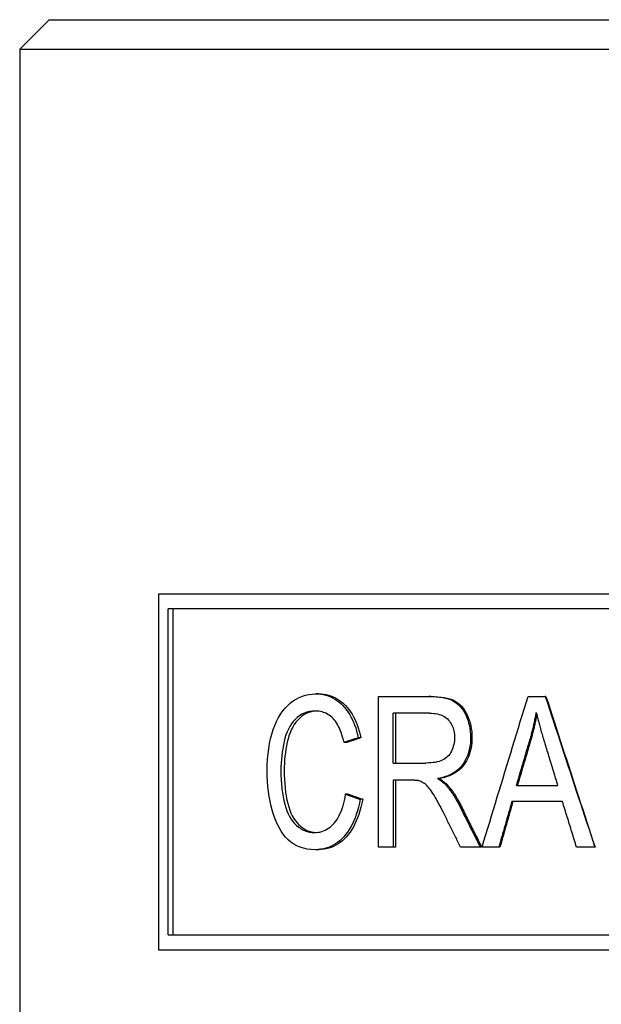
# Model space of a CAD drawing. Header units: millimetres. Extents: x 91 to 3811, y 2 to 387.
# Tile 5 of 15: x 335 to 345, y 279 to 295. Entities that reach past the tile are written whole.
import ezdxf

# ---------------------------------------------------------------- set-up
doc = ezdxf.new("R2010")
doc.units = ezdxf.units.MM
doc.layers.add('DETAIL', color=2, linetype='Continuous')

msp = doc.modelspace()

# ---------------------------------------------------------------- linework, layer by layer
at = {"layer": 'DETAIL'}
for p, q in [((335.892, 295.347), (335.392, 294.847)), ((335.892, 295.347), (354.892, 295.347)), ((335.392, 294.847), (355.392, 294.847)), ((335.392, 294.847), (335.392, 267.847)), ((337.733, 285.66), (337.733, 279.66)), ((351.005, 285.66), (337.733, 285.66)), ((337.9, 279.91), (337.9, 285.41)), ((350.794, 285.41), (337.9, 285.41)), ((337.974, 285.41), (337.974, 279.91)), ((340.435, 283.976), (340.385, 283.976)), ((341.444, 283.931), (342.296, 283.931)), ((341.444, 281.391), (341.444, 283.931)), ((342.327, 283.931), (342.296, 283.931)), ((343.969, 283.931), (344.26, 283.931)), ((344.271, 283.931), (344.26, 283.931)), ((341.696, 282.81), (341.696, 283.651)), ((342.307, 283.651), (341.696, 283.651)), ((341.733, 283.651), (341.733, 282.81)), ((340.909, 283.157), (340.864, 283.157)), ((341.148, 283.236), (341.105, 283.236)), ((341.696, 282.81), (342.244, 282.81)), ((341.696, 282.52), (341.696, 281.391)), ((341.991, 282.52), (341.696, 282.52)), ((341.733, 282.52), (341.733, 281.391)), ((342.471, 282.547), (342.442, 282.547)), ((343.774, 282.433), (344.468, 282.433)), ((340.937, 282.284), (340.892, 282.284)), ((341.179, 282.199), (341.137, 282.199)), ((344.55, 282.16), (343.697, 282.16)), ((340.431, 281.349), (340.382, 281.349)), ((341.696, 281.391), (341.444, 281.391)), ((341.733, 281.391), (341.696, 281.391)), ((343.163, 281.391), (342.831, 281.391)), ((343.186, 281.391), (343.163, 281.391)), ((343.475, 281.391), (343.194, 281.391)), ((343.494, 281.391), (343.475, 281.391)), ((345.096, 281.391), (344.788, 281.391)), ((345.099, 281.391), (345.096, 281.391)), ((337.9, 279.91), (350.794, 279.91)), ((337.733, 279.66), (351.005, 279.66))]:
    msp.add_line(p, q, dxfattribs=at)
at = {"layer": 'DETAIL', "flags": 128}
for points in [[(339.569, 282.681), (339.57, 282.778), (339.575, 282.873), (339.583, 282.964), (339.594, 283.052), (339.608, 283.138), (339.625, 283.219), (339.645, 283.298), (339.669, 283.374), (339.696, 283.446), (339.725, 283.513), (339.757, 283.576), (339.792, 283.634), (339.83, 283.688), (339.87, 283.738), (339.914, 283.783), (339.96, 283.823), (340.008, 283.859), (340.058, 283.89), (340.109, 283.916), (340.162, 283.938), (340.216, 283.954), (340.271, 283.966), (340.327, 283.974), (340.385, 283.976)], [(340.385, 283.976), (340.429, 283.975), (340.472, 283.971), (340.514, 283.964), (340.555, 283.954), (340.595, 283.942), (340.634, 283.927), (340.671, 283.91), (340.708, 283.889), (340.743, 283.866), (340.777, 283.841), (340.81, 283.812), (340.842, 283.781), (340.873, 283.748), (340.902, 283.712), (340.929, 283.674), (340.955, 283.634), (340.979, 283.592), (341.002, 283.548), (341.023, 283.501), (341.043, 283.453), (341.061, 283.402), (341.077, 283.349), (341.092, 283.294), (341.105, 283.236)], [(340.435, 283.976), (340.478, 283.975), (340.521, 283.971), (340.563, 283.964), (340.603, 283.954), (340.643, 283.942), (340.681, 283.927), (340.718, 283.91), (340.754, 283.889), (340.789, 283.866), (340.823, 283.841), (340.856, 283.812), (340.887, 283.781), (340.918, 283.748), (340.946, 283.712), (340.973, 283.674), (340.999, 283.634), (341.023, 283.592), (341.046, 283.548), (341.067, 283.501), (341.086, 283.453), (341.104, 283.402), (341.12, 283.349), (341.135, 283.294), (341.148, 283.236)], [(342.296, 283.931), (342.36, 283.93), (342.42, 283.927), (342.476, 283.922), (342.528, 283.914), (342.576, 283.905), (342.62, 283.893), (342.661, 283.879), (342.697, 283.863), (342.731, 283.844), (342.762, 283.822), (342.792, 283.796), (342.821, 283.768), (342.848, 283.736), (342.872, 283.701), (342.896, 283.662), (342.917, 283.621), (342.937, 283.577), (342.953, 283.532), (342.967, 283.486), (342.979, 283.438), (342.988, 283.39), (342.995, 283.341), (342.998, 283.29), (343, 283.238)], [(342.327, 283.931), (342.39, 283.93), (342.449, 283.927), (342.505, 283.922), (342.556, 283.914), (342.604, 283.905), (342.648, 283.893), (342.688, 283.879), (342.724, 283.863), (342.757, 283.844), (342.788, 283.822), (342.818, 283.796), (342.846, 283.768), (342.873, 283.736), (342.897, 283.701), (342.92, 283.662), (342.942, 283.621), (342.961, 283.577), (342.977, 283.532), (342.991, 283.486), (343.003, 283.438), (343.012, 283.39), (343.018, 283.341), (343.022, 283.29), (343.023, 283.238)], [(343.194, 281.391), (343.226, 281.497), (343.258, 281.603), (343.29, 281.709), (343.322, 281.815), (343.354, 281.921), (343.387, 282.026), (343.419, 282.132), (343.451, 282.238), (343.483, 282.344), (343.516, 282.45), (343.548, 282.556), (343.58, 282.661), (343.612, 282.767), (343.645, 282.873), (343.677, 282.979), (343.709, 283.085), (343.742, 283.191), (343.774, 283.296), (343.807, 283.402), (343.839, 283.508), (343.872, 283.614), (343.904, 283.72), (343.936, 283.826), (343.969, 283.931)], [(344.26, 283.931), (344.295, 283.826), (344.329, 283.72), (344.364, 283.614), (344.399, 283.508), (344.434, 283.402), (344.469, 283.296), (344.503, 283.191), (344.538, 283.085), (344.573, 282.979), (344.608, 282.873), (344.643, 282.767), (344.678, 282.661), (344.712, 282.556), (344.747, 282.45), (344.782, 282.344), (344.817, 282.238), (344.852, 282.132), (344.887, 282.026), (344.922, 281.921), (344.957, 281.815), (344.992, 281.709), (345.027, 281.603), (345.061, 281.497), (345.096, 281.391)], [(344.271, 283.931), (344.306, 283.826), (344.34, 283.72), (344.374, 283.614), (344.409, 283.508), (344.443, 283.402), (344.478, 283.296), (344.512, 283.191), (344.547, 283.085), (344.581, 282.979), (344.616, 282.873), (344.65, 282.767), (344.685, 282.661), (344.719, 282.556), (344.754, 282.45), (344.788, 282.344), (344.823, 282.238), (344.857, 282.132), (344.892, 282.026), (344.926, 281.921), (344.961, 281.815), (344.996, 281.709), (345.03, 281.603), (345.065, 281.497), (345.099, 281.391)], [(340.38, 283.687), (340.33, 283.685), (340.282, 283.679), (340.236, 283.668), (340.193, 283.652), (340.151, 283.633), (340.112, 283.609), (340.076, 283.58), (340.041, 283.547), (340.009, 283.511), (339.979, 283.471), (339.952, 283.428), (339.927, 283.383), (339.905, 283.334), (339.885, 283.283), (339.868, 283.228), (339.853, 283.171), (339.841, 283.111), (339.83, 283.052), (339.82, 282.991), (339.813, 282.931), (339.807, 282.869), (339.803, 282.808), (339.8, 282.745), (339.799, 282.683)], [(340.404, 283.687), (340.356, 283.683), (340.311, 283.674), (340.268, 283.661), (340.227, 283.645), (340.187, 283.623), (340.151, 283.598), (340.116, 283.569), (340.083, 283.535), (340.052, 283.498), (340.024, 283.459), (339.999, 283.416), (339.975, 283.371), (339.954, 283.322), (339.936, 283.271), (339.92, 283.217), (339.906, 283.16), (339.894, 283.102), (339.883, 283.044), (339.875, 282.985), (339.868, 282.925), (339.862, 282.865), (339.858, 282.805), (339.856, 282.744), (339.855, 282.683)], [(340.864, 283.157), (340.853, 283.202), (340.841, 283.245), (340.828, 283.286), (340.815, 283.325), (340.801, 283.362), (340.786, 283.396), (340.77, 283.429), (340.753, 283.459), (340.736, 283.488), (340.718, 283.514), (340.699, 283.538), (340.68, 283.561), (340.66, 283.581), (340.638, 283.599), (340.616, 283.616), (340.593, 283.631), (340.57, 283.644), (340.545, 283.656), (340.52, 283.665), (340.493, 283.673), (340.466, 283.68), (340.438, 283.684), (340.41, 283.687), (340.38, 283.687)], [(342.307, 283.651), (342.343, 283.65), (342.377, 283.647), (342.409, 283.643), (342.44, 283.638), (342.469, 283.631), (342.496, 283.622), (342.522, 283.611), (342.547, 283.599), (342.569, 283.585), (342.59, 283.57), (342.61, 283.553), (342.627, 283.535), (342.644, 283.515), (342.658, 283.494), (342.672, 283.472), (342.684, 283.45), (342.694, 283.427), (342.704, 283.402), (342.711, 283.377), (342.718, 283.351), (342.723, 283.324), (342.726, 283.297), (342.728, 283.268), (342.729, 283.238)], [(343.996, 283.18), (344.002, 283.2), (344.008, 283.22), (344.014, 283.24), (344.019, 283.26), (344.025, 283.28), (344.03, 283.301), (344.035, 283.321), (344.04, 283.341), (344.045, 283.361), (344.05, 283.381), (344.055, 283.401), (344.06, 283.421), (344.065, 283.441), (344.069, 283.462), (344.074, 283.482), (344.078, 283.502), (344.082, 283.522), (344.086, 283.543), (344.09, 283.563), (344.094, 283.583), (344.098, 283.603), (344.101, 283.624), (344.105, 283.644), (344.108, 283.664)], [(344.116, 283.633), (344.112, 283.614), (344.109, 283.595), (344.106, 283.576), (344.102, 283.557), (344.098, 283.538), (344.094, 283.519), (344.09, 283.5), (344.086, 283.481), (344.082, 283.462), (344.078, 283.443), (344.074, 283.424), (344.07, 283.406), (344.065, 283.387), (344.061, 283.368), (344.056, 283.349), (344.051, 283.33), (344.046, 283.311), (344.041, 283.293), (344.036, 283.274), (344.031, 283.255), (344.026, 283.236), (344.021, 283.218), (344.015, 283.199), (344.01, 283.18)], [(344.108, 283.664), (344.112, 283.647), (344.117, 283.629), (344.121, 283.611), (344.125, 283.593), (344.13, 283.574), (344.135, 283.554), (344.14, 283.535), (344.145, 283.515), (344.151, 283.494), (344.156, 283.473), (344.162, 283.452), (344.168, 283.43), (344.174, 283.408), (344.18, 283.385), (344.186, 283.362), (344.193, 283.339), (344.2, 283.315), (344.207, 283.291), (344.214, 283.267), (344.221, 283.242), (344.229, 283.216), (344.236, 283.19), (344.244, 283.164), (344.252, 283.138)], [(341.105, 283.236), (341.095, 283.233), (341.085, 283.23), (341.075, 283.226), (341.065, 283.223), (341.055, 283.22), (341.045, 283.217), (341.035, 283.213), (341.024, 283.21), (341.014, 283.207), (341.004, 283.203), (340.994, 283.2), (340.984, 283.197), (340.974, 283.193), (340.964, 283.19), (340.954, 283.187), (340.944, 283.183), (340.934, 283.18), (340.924, 283.177), (340.914, 283.174), (340.904, 283.17), (340.894, 283.167), (340.884, 283.164), (340.874, 283.16), (340.864, 283.157)], [(341.148, 283.236), (341.138, 283.233), (341.128, 283.23), (341.118, 283.226), (341.108, 283.223), (341.098, 283.22), (341.088, 283.217), (341.078, 283.213), (341.068, 283.21), (341.058, 283.207), (341.048, 283.203), (341.038, 283.2), (341.028, 283.197), (341.018, 283.193), (341.008, 283.19), (340.998, 283.187), (340.988, 283.183), (340.978, 283.18), (340.968, 283.177), (340.958, 283.174), (340.949, 283.17), (340.939, 283.167), (340.929, 283.164), (340.919, 283.16), (340.909, 283.157)], [(342.729, 283.238), (342.728, 283.208), (342.726, 283.178), (342.722, 283.149), (342.716, 283.12), (342.708, 283.092), (342.699, 283.065), (342.689, 283.037), (342.676, 283.011), (342.662, 282.985), (342.647, 282.962), (342.63, 282.94), (342.612, 282.92), (342.592, 282.902), (342.57, 282.885), (342.547, 282.871), (342.523, 282.858), (342.497, 282.847), (342.468, 282.837), (342.437, 282.829), (342.403, 282.822), (342.367, 282.817), (342.328, 282.813), (342.287, 282.811), (342.244, 282.81)], [(343, 283.238), (342.999, 283.194), (342.996, 283.15), (342.991, 283.108), (342.984, 283.067), (342.976, 283.027), (342.965, 282.989), (342.953, 282.951), (342.939, 282.915), (342.922, 282.88), (342.904, 282.846), (342.884, 282.814), (342.862, 282.782), (342.838, 282.753), (342.812, 282.725), (342.784, 282.698), (342.754, 282.674), (342.722, 282.652), (342.688, 282.631), (342.652, 282.612), (342.614, 282.596), (342.574, 282.581), (342.532, 282.568), (342.488, 282.557), (342.442, 282.547)], [(343.023, 283.238), (343.022, 283.194), (343.02, 283.15), (343.015, 283.108), (343.008, 283.067), (343, 283.027), (342.989, 282.989), (342.977, 282.951), (342.963, 282.915), (342.947, 282.88), (342.929, 282.846), (342.909, 282.814), (342.887, 282.782), (342.864, 282.753), (342.838, 282.725), (342.81, 282.698), (342.781, 282.674), (342.749, 282.652), (342.715, 282.631), (342.679, 282.612), (342.642, 282.596), (342.602, 282.581), (342.56, 282.568), (342.517, 282.557), (342.471, 282.547)], [(343.774, 282.433), (343.783, 282.464), (343.792, 282.495), (343.801, 282.526), (343.811, 282.558), (343.82, 282.589), (343.829, 282.62), (343.839, 282.651), (343.848, 282.682), (343.857, 282.713), (343.866, 282.744), (343.876, 282.775), (343.885, 282.807), (343.894, 282.838), (343.903, 282.869), (343.913, 282.9), (343.922, 282.931), (343.931, 282.962), (343.94, 282.993), (343.95, 283.025), (343.959, 283.056), (343.968, 283.087), (343.978, 283.118), (343.987, 283.149), (343.996, 283.18)], [(344.01, 283.18), (344.001, 283.149), (343.992, 283.118), (343.982, 283.087), (343.973, 283.056), (343.964, 283.025), (343.955, 282.993), (343.946, 282.962), (343.936, 282.931), (343.927, 282.9), (343.918, 282.869), (343.909, 282.838), (343.9, 282.807), (343.891, 282.775), (343.881, 282.744), (343.872, 282.713), (343.863, 282.682), (343.854, 282.651), (343.845, 282.62), (343.836, 282.589), (343.826, 282.558), (343.817, 282.526), (343.808, 282.495), (343.799, 282.464), (343.79, 282.433)], [(344.252, 283.138), (344.261, 283.108), (344.27, 283.079), (344.279, 283.05), (344.288, 283.02), (344.297, 282.991), (344.306, 282.961), (344.315, 282.932), (344.324, 282.903), (344.333, 282.873), (344.342, 282.844), (344.351, 282.815), (344.36, 282.785), (344.369, 282.756), (344.378, 282.727), (344.387, 282.697), (344.396, 282.668), (344.405, 282.638), (344.414, 282.609), (344.423, 282.58), (344.432, 282.55), (344.441, 282.521), (344.45, 282.492), (344.459, 282.462), (344.468, 282.433)], [(340.382, 281.349), (340.312, 281.351), (340.245, 281.359), (340.183, 281.372), (340.124, 281.391), (340.068, 281.414), (340.016, 281.443), (339.967, 281.477), (339.921, 281.516), (339.879, 281.56), (339.839, 281.609), (339.802, 281.663), (339.768, 281.721), (339.737, 281.784), (339.708, 281.851), (339.681, 281.923), (339.658, 282), (339.637, 282.08), (339.619, 282.161), (339.603, 282.244), (339.591, 282.329), (339.581, 282.414), (339.574, 282.502), (339.57, 282.591), (339.569, 282.681)], [(339.799, 282.683), (339.8, 282.603), (339.803, 282.526), (339.808, 282.452), (339.815, 282.38), (339.824, 282.31), (339.835, 282.243), (339.848, 282.179), (339.863, 282.117), (339.88, 282.059), (339.899, 282.004), (339.921, 281.953), (339.945, 281.906), (339.971, 281.863), (340, 281.824), (340.03, 281.788), (340.063, 281.756), (340.098, 281.728), (340.133, 281.704), (340.17, 281.684), (340.207, 281.667), (340.245, 281.654), (340.283, 281.645), (340.323, 281.639), (340.363, 281.637)], [(339.855, 282.683), (339.856, 282.605), (339.859, 282.53), (339.863, 282.457), (339.87, 282.387), (339.878, 282.319), (339.888, 282.253), (339.901, 282.19), (339.915, 282.13), (339.931, 282.072), (339.949, 282.018), (339.969, 281.967), (339.991, 281.92), (340.016, 281.877), (340.043, 281.837), (340.072, 281.801), (340.103, 281.769), (340.136, 281.74), (340.169, 281.715), (340.204, 281.693), (340.239, 281.675), (340.276, 281.66), (340.312, 281.649), (340.35, 281.642), (340.388, 281.638)], [(342.133, 282.508), (342.129, 282.509), (342.125, 282.51), (342.121, 282.511), (342.117, 282.512), (342.113, 282.513), (342.108, 282.514), (342.103, 282.514), (342.098, 282.515), (342.093, 282.516), (342.087, 282.516), (342.082, 282.517), (342.076, 282.517), (342.07, 282.518), (342.064, 282.518), (342.057, 282.518), (342.051, 282.519), (342.044, 282.519), (342.037, 282.519), (342.03, 282.52), (342.022, 282.52), (342.015, 282.52), (342.007, 282.52), (341.999, 282.52), (341.991, 282.52)], [(342.569, 281.92), (342.542, 281.975), (342.515, 282.027), (342.49, 282.076), (342.466, 282.122), (342.444, 282.164), (342.422, 282.202), (342.402, 282.237), (342.383, 282.269), (342.365, 282.298), (342.347, 282.325), (342.33, 282.35), (342.313, 282.372), (342.297, 282.393), (342.281, 282.411), (342.266, 282.426), (342.252, 282.44), (342.237, 282.452), (342.222, 282.463), (342.208, 282.473), (342.193, 282.482), (342.178, 282.49), (342.163, 282.497), (342.148, 282.503), (342.133, 282.508)], [(342.442, 282.547), (342.45, 282.542), (342.459, 282.537), (342.467, 282.531), (342.475, 282.526), (342.483, 282.521), (342.491, 282.515), (342.498, 282.51), (342.506, 282.505), (342.513, 282.5), (342.52, 282.494), (342.527, 282.489), (342.533, 282.484), (342.54, 282.479), (342.546, 282.473), (342.552, 282.468), (342.558, 282.463), (342.564, 282.458), (342.57, 282.452), (342.575, 282.447), (342.58, 282.442), (342.585, 282.437), (342.59, 282.432), (342.595, 282.427), (342.599, 282.421)], [(342.471, 282.547), (342.479, 282.542), (342.488, 282.537), (342.496, 282.531), (342.504, 282.526), (342.512, 282.521), (342.52, 282.515), (342.527, 282.51), (342.534, 282.505), (342.541, 282.5), (342.548, 282.494), (342.555, 282.489), (342.562, 282.484), (342.568, 282.479), (342.574, 282.473), (342.58, 282.468), (342.586, 282.463), (342.592, 282.458), (342.597, 282.452), (342.603, 282.447), (342.608, 282.442), (342.613, 282.437), (342.618, 282.432), (342.622, 282.427), (342.627, 282.421)], [(342.599, 282.421), (342.609, 282.41), (342.618, 282.398), (342.628, 282.386), (342.637, 282.374), (342.646, 282.362), (342.656, 282.349), (342.665, 282.337), (342.674, 282.323), (342.683, 282.31), (342.692, 282.297), (342.702, 282.283), (342.711, 282.269), (342.72, 282.255), (342.729, 282.24), (342.738, 282.225), (342.746, 282.211), (342.755, 282.195), (342.764, 282.18), (342.773, 282.164), (342.782, 282.148), (342.79, 282.132), (342.799, 282.116), (342.807, 282.099), (342.816, 282.083)], [(342.627, 282.421), (342.636, 282.41), (342.646, 282.398), (342.655, 282.386), (342.664, 282.374), (342.674, 282.362), (342.683, 282.349), (342.692, 282.337), (342.701, 282.323), (342.71, 282.31), (342.719, 282.297), (342.728, 282.283), (342.737, 282.269), (342.746, 282.255), (342.755, 282.24), (342.764, 282.225), (342.773, 282.211), (342.781, 282.195), (342.79, 282.18), (342.799, 282.164), (342.807, 282.148), (342.816, 282.132), (342.824, 282.116), (342.833, 282.099), (342.841, 282.083)], [(340.363, 281.637), (340.396, 281.638), (340.428, 281.642), (340.459, 281.647), (340.489, 281.655), (340.518, 281.666), (340.547, 281.678), (340.575, 281.693), (340.602, 281.71), (340.628, 281.729), (340.653, 281.75), (340.678, 281.774), (340.701, 281.8), (340.724, 281.828), (340.746, 281.859), (340.766, 281.891), (340.785, 281.926), (340.802, 281.963), (340.819, 282.002), (340.834, 282.044), (340.848, 282.087), (340.861, 282.133), (340.873, 282.181), (340.883, 282.231), (340.892, 282.284)], [(341.137, 282.199), (341.123, 282.131), (341.108, 282.066), (341.09, 282.004), (341.071, 281.944), (341.051, 281.888), (341.029, 281.834), (341.005, 281.782), (340.979, 281.734), (340.952, 281.688), (340.923, 281.645), (340.892, 281.604), (340.86, 281.567), (340.826, 281.532), (340.791, 281.5), (340.755, 281.471), (340.718, 281.446), (340.68, 281.423), (340.641, 281.403), (340.6, 281.387), (340.559, 281.373), (340.516, 281.362), (340.472, 281.355), (340.428, 281.35), (340.382, 281.349)], [(341.179, 282.199), (341.165, 282.131), (341.15, 282.066), (341.133, 282.004), (341.114, 281.944), (341.094, 281.888), (341.072, 281.834), (341.048, 281.782), (341.023, 281.734), (340.996, 281.688), (340.967, 281.645), (340.937, 281.604), (340.905, 281.567), (340.871, 281.532), (340.837, 281.5), (340.801, 281.471), (340.765, 281.446), (340.727, 281.423), (340.688, 281.403), (340.648, 281.387), (340.607, 281.373), (340.564, 281.362), (340.521, 281.355), (340.477, 281.35), (340.431, 281.349)], [(340.892, 282.284), (340.902, 282.28), (340.912, 282.277), (340.923, 282.273), (340.933, 282.27), (340.943, 282.266), (340.953, 282.263), (340.963, 282.259), (340.973, 282.255), (340.984, 282.252), (340.994, 282.248), (341.004, 282.245), (341.014, 282.241), (341.024, 282.238), (341.035, 282.234), (341.045, 282.231), (341.055, 282.227), (341.065, 282.224), (341.076, 282.22), (341.086, 282.216), (341.096, 282.213), (341.106, 282.209), (341.117, 282.206), (341.127, 282.202), (341.137, 282.199)], [(340.937, 282.284), (340.947, 282.28), (340.957, 282.277), (340.967, 282.273), (340.977, 282.27), (340.987, 282.266), (340.997, 282.263), (341.007, 282.259), (341.017, 282.255), (341.027, 282.252), (341.037, 282.248), (341.047, 282.245), (341.058, 282.241), (341.068, 282.238), (341.078, 282.234), (341.088, 282.231), (341.098, 282.227), (341.108, 282.224), (341.118, 282.22), (341.128, 282.216), (341.139, 282.213), (341.149, 282.209), (341.159, 282.206), (341.169, 282.202), (341.179, 282.199)], [(343.697, 282.16), (343.687, 282.128), (343.678, 282.096), (343.669, 282.064), (343.66, 282.032), (343.65, 282), (343.641, 281.968), (343.632, 281.936), (343.623, 281.904), (343.614, 281.872), (343.604, 281.84), (343.595, 281.808), (343.586, 281.776), (343.577, 281.744), (343.567, 281.712), (343.558, 281.68), (343.549, 281.648), (343.54, 281.616), (343.531, 281.584), (343.521, 281.552), (343.512, 281.519), (343.503, 281.487), (343.494, 281.455), (343.485, 281.423), (343.475, 281.391)], [(343.713, 282.16), (343.704, 282.128), (343.695, 282.096), (343.686, 282.064), (343.677, 282.032), (343.668, 282), (343.659, 281.968), (343.649, 281.936), (343.64, 281.904), (343.631, 281.872), (343.622, 281.84), (343.613, 281.808), (343.604, 281.776), (343.595, 281.744), (343.585, 281.712), (343.576, 281.68), (343.567, 281.648), (343.558, 281.616), (343.549, 281.584), (343.54, 281.552), (343.531, 281.519), (343.522, 281.487), (343.513, 281.455), (343.503, 281.423), (343.494, 281.391)], [(344.788, 281.391), (344.778, 281.423), (344.768, 281.455), (344.758, 281.487), (344.748, 281.519), (344.738, 281.552), (344.728, 281.584), (344.718, 281.616), (344.708, 281.648), (344.699, 281.68), (344.689, 281.712), (344.679, 281.744), (344.669, 281.776), (344.659, 281.808), (344.649, 281.84), (344.639, 281.872), (344.629, 281.904), (344.619, 281.936), (344.609, 281.968), (344.599, 282), (344.589, 282.032), (344.58, 282.064), (344.57, 282.096), (344.56, 282.128), (344.55, 282.16)], [(342.816, 282.083), (342.83, 282.054), (342.845, 282.025), (342.859, 281.996), (342.874, 281.967), (342.888, 281.939), (342.902, 281.91), (342.917, 281.881), (342.931, 281.852), (342.946, 281.823), (342.96, 281.795), (342.975, 281.766), (342.989, 281.737), (343.004, 281.708), (343.018, 281.679), (343.033, 281.651), (343.047, 281.622), (343.062, 281.593), (343.076, 281.564), (343.091, 281.535), (343.105, 281.507), (343.12, 281.478), (343.134, 281.449), (343.149, 281.42), (343.163, 281.391)], [(342.841, 282.083), (342.856, 282.054), (342.87, 282.025), (342.884, 281.996), (342.899, 281.967), (342.913, 281.939), (342.927, 281.91), (342.941, 281.881), (342.956, 281.852), (342.97, 281.823), (342.984, 281.795), (342.999, 281.766), (343.013, 281.737), (343.027, 281.708), (343.042, 281.679), (343.056, 281.651), (343.07, 281.622), (343.085, 281.593), (343.099, 281.564), (343.114, 281.535), (343.128, 281.507), (343.142, 281.478), (343.157, 281.449), (343.171, 281.42), (343.186, 281.391)], [(342.831, 281.391), (342.82, 281.413), (342.809, 281.435), (342.798, 281.457), (342.787, 281.479), (342.776, 281.502), (342.765, 281.524), (342.754, 281.546), (342.743, 281.568), (342.733, 281.59), (342.722, 281.612), (342.711, 281.634), (342.7, 281.656), (342.689, 281.678), (342.678, 281.7), (342.667, 281.722), (342.656, 281.744), (342.645, 281.766), (342.634, 281.788), (342.623, 281.81), (342.613, 281.832), (342.602, 281.854), (342.591, 281.876), (342.58, 281.898), (342.569, 281.92)]]:
    msp.add_lwpolyline(points, dxfattribs=at)

doc.saveas('drawing.dxf')
